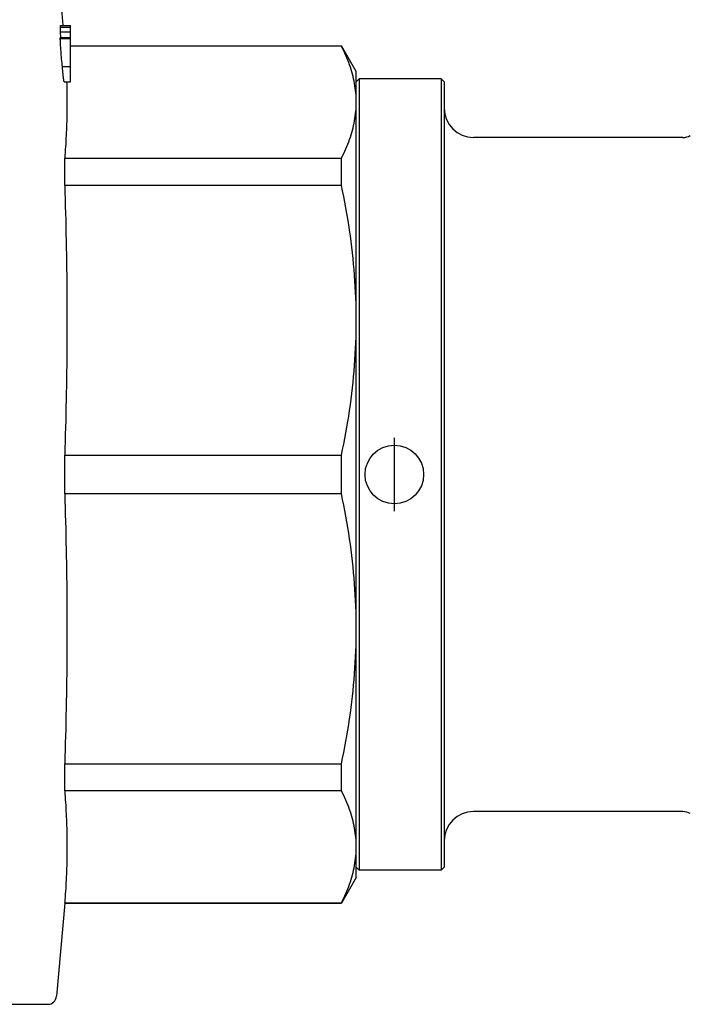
# Model space of a CAD drawing. Header units: millimetres. Extents: x 47 to 3731, y 22 to 390.
# Tile 5 of 11: x 330 to 376, y 165 to 232. Entities that reach past the tile are written whole.
import ezdxf

# ---------------------------------------------------------------- set-up
doc = ezdxf.new("R2010")
doc.units = ezdxf.units.MM
doc.layers.add('DETAIL', color=2, linetype='Continuous')
doc.layers.add('ORIGIN', color=6, linetype='Continuous')

msp = doc.modelspace()

# ---------------------------------------------------------------- linework, layer by layer
at = {"layer": 'DETAIL'}
for p, q in [((332.732, 236.684), (333.165, 231.727)), ((332.992, 231.62), (333.684, 231.62)), ((332.993, 231.28), (333.684, 231.28)), ((333.028, 230.914), (332.993, 231.28)), ((332.998, 231.727), (333.684, 231.727)), ((333.684, 231.62), (333.684, 231.727)), ((333.684, 231.28), (333.684, 231.62)), ((333.684, 230.914), (333.684, 231.28)), ((332.988, 230.845), (333.684, 230.845)), ((332.994, 230.914), (333.684, 230.914)), ((333.684, 230.845), (333.684, 230.914)), ((333.684, 228.915), (333.684, 230.845)), ((333.684, 230.332), (352.173, 230.332)), ((352.173, 230.302), (333.684, 230.302)), ((352.173, 230.302), (352.173, 230.332)), ((353.184, 228.582), (352.173, 230.332)), ((333.128, 228.915), (333.684, 228.915)), ((333.684, 227.888), (333.684, 228.915)), ((353.184, 226.488), (353.184, 228.582)), ((333.253, 227.888), (333.684, 227.888)), ((353.184, 227.882), (353.384, 228.082)), ((353.384, 228.082), (353.384, 174.082)), ((358.984, 228.082), (353.384, 228.082)), ((358.984, 228.082), (358.984, 174.082)), ((359.184, 227.882), (358.984, 228.082)), ((359.184, 227.882), (359.184, 174.282)), ((353.184, 211.606), (353.184, 226.488)), ((375.48, 224.082), (361.184, 224.082)), ((333.287, 222.675), (352.173, 222.675)), ((333.287, 221.765), (333.287, 222.675)), ((352.173, 220.813), (352.173, 222.675)), ((333.287, 220.813), (333.287, 221.765)), ((352.173, 220.813), (333.287, 220.813)), ((353.184, 190.558), (353.184, 211.606)), ((333.287, 202.399), (352.173, 202.399)), ((333.287, 199.765), (333.287, 202.399)), ((352.173, 199.765), (352.173, 202.399)), ((352.173, 199.765), (333.287, 199.765)), ((353.184, 175.675), (353.184, 190.558)), ((333.287, 181.351), (352.173, 181.351)), ((333.287, 179.489), (333.287, 181.351)), ((352.173, 179.489), (352.173, 181.351)), ((352.173, 179.489), (333.287, 179.489)), ((375.48, 178.082), (361.184, 178.082)), ((353.184, 173.582), (353.184, 175.675)), ((353.184, 174.282), (353.384, 174.082)), ((358.984, 174.082), (353.384, 174.082)), ((359.184, 174.282), (358.984, 174.082)), ((353.184, 173.582), (352.173, 171.832)), ((333.287, 171.832), (332.732, 165.479)), ((333.287, 171.861), (352.173, 171.861)), ((333.287, 171.832), (333.287, 171.861)), ((333.287, 171.832), (352.173, 171.832)), ((352.173, 171.832), (352.173, 171.861)), ((325.334, 164.932), (332.134, 164.932))]:
    msp.add_line(p, q, dxfattribs=at)
at = {"layer": 'DETAIL', "flags": 128}
for points in [[(332.992, 231.62), (332.992, 231.627), (332.992, 231.635), (332.992, 231.642), (332.992, 231.65), (332.992, 231.657), (332.992, 231.664), (332.992, 231.67), (332.992, 231.676), (332.992, 231.682), (332.992, 231.688), (332.993, 231.693), (332.993, 231.697), (332.993, 231.702), (332.993, 231.706), (332.994, 231.71), (332.994, 231.713), (332.994, 231.716), (332.995, 231.719), (332.995, 231.721), (332.996, 231.723), (332.996, 231.725), (332.997, 231.726), (332.997, 231.726), (332.998, 231.727)], [(332.988, 230.845), (332.988, 230.85), (332.988, 230.855), (332.988, 230.86), (332.988, 230.865), (332.988, 230.87), (332.988, 230.874), (332.989, 230.879), (332.989, 230.883), (332.989, 230.887), (332.989, 230.89), (332.989, 230.893), (332.99, 230.896), (332.99, 230.899), (332.99, 230.902), (332.991, 230.904), (332.991, 230.906), (332.991, 230.908), (332.992, 230.909), (332.992, 230.911), (332.993, 230.912), (332.993, 230.913), (332.993, 230.913), (332.994, 230.914), (332.994, 230.914)], [(333.128, 228.915), (333.12, 228.999), (333.112, 229.085), (333.104, 229.171), (333.096, 229.257), (333.088, 229.344), (333.08, 229.432), (333.073, 229.52), (333.065, 229.609), (333.058, 229.698), (333.05, 229.788), (333.043, 229.879), (333.036, 229.97), (333.029, 230.062), (333.022, 230.152), (333.016, 230.242), (333.01, 230.329), (333.005, 230.413), (333, 230.494), (332.996, 230.57), (332.993, 230.639), (332.991, 230.702), (332.989, 230.758), (332.988, 230.805), (332.988, 230.845)], [(353.184, 226.488), (353.182, 226.647), (353.176, 226.806), (353.167, 226.965), (353.154, 227.124), (353.138, 227.284), (353.118, 227.443), (353.094, 227.602), (353.067, 227.761), (353.036, 227.921), (353.002, 228.08), (352.965, 228.239), (352.924, 228.399), (352.879, 228.558), (352.831, 228.717), (352.78, 228.876), (352.725, 229.035), (352.667, 229.194), (352.606, 229.353), (352.542, 229.511), (352.474, 229.67), (352.403, 229.828), (352.33, 229.986), (352.253, 230.144), (352.173, 230.302)], [(333.253, 227.888), (333.25, 227.891), (333.247, 227.898), (333.243, 227.911), (333.239, 227.929), (333.235, 227.951), (333.231, 227.977), (333.226, 228.006), (333.221, 228.04), (333.216, 228.078), (333.21, 228.121), (333.205, 228.166), (333.199, 228.214), (333.193, 228.264), (333.188, 228.317), (333.182, 228.371), (333.176, 228.427), (333.17, 228.484), (333.164, 228.543), (333.158, 228.603), (333.152, 228.664), (333.146, 228.726), (333.14, 228.789), (333.134, 228.852), (333.128, 228.915)], [(333.419, 227.888), (333.424, 227.695), (333.429, 227.502), (333.432, 227.309), (333.436, 227.116), (333.438, 226.923), (333.439, 226.73), (333.44, 226.536), (333.44, 226.343), (333.439, 226.15), (333.437, 225.957), (333.435, 225.764), (333.431, 225.571), (333.427, 225.378), (333.422, 225.185), (333.416, 224.992), (333.41, 224.799), (333.402, 224.606), (333.394, 224.413), (333.385, 224.219), (333.376, 224.026), (333.365, 223.833), (333.354, 223.64), (333.342, 223.447), (333.329, 223.254), (333.316, 223.061), (333.302, 222.868), (333.287, 222.675)], [(352.173, 222.675), (352.253, 222.833), (352.33, 222.991), (352.404, 223.15), (352.474, 223.308), (352.542, 223.467), (352.606, 223.625), (352.667, 223.784), (352.725, 223.943), (352.78, 224.101), (352.831, 224.26), (352.879, 224.419), (352.923, 224.578), (352.965, 224.737), (353.002, 224.896), (353.037, 225.055), (353.067, 225.214), (353.095, 225.373), (353.118, 225.532), (353.138, 225.691), (353.155, 225.851), (353.167, 226.01), (353.176, 226.169), (353.182, 226.329), (353.184, 226.488)], [(333.287, 220.813), (333.302, 220.34), (333.316, 219.868), (333.33, 219.396), (333.343, 218.924), (333.354, 218.452), (333.366, 217.98), (333.376, 217.507), (333.386, 217.035), (333.395, 216.563), (333.403, 216.091), (333.41, 215.619), (333.416, 215.147), (333.422, 214.675), (333.427, 214.202), (333.431, 213.73), (333.435, 213.258), (333.437, 212.786), (333.439, 212.314), (333.44, 211.842), (333.44, 211.369), (333.439, 210.897), (333.438, 210.425), (333.435, 209.953), (333.432, 209.481), (333.428, 209.009), (333.423, 208.537), (333.417, 208.064), (333.411, 207.592), (333.403, 207.12), (333.395, 206.648), (333.386, 206.176), (333.376, 205.704), (333.366, 205.231), (333.355, 204.759), (333.343, 204.287), (333.33, 203.815), (333.317, 203.343), (333.302, 202.871), (333.287, 202.399)], [(353.184, 211.606), (353.182, 211.989), (353.176, 212.373), (353.167, 212.757), (353.154, 213.141), (353.138, 213.525), (353.118, 213.909), (353.094, 214.294), (353.067, 214.679), (353.036, 215.063), (353.002, 215.448), (352.965, 215.833), (352.924, 216.217), (352.879, 216.602), (352.831, 216.986), (352.78, 217.37), (352.725, 217.754), (352.667, 218.137), (352.606, 218.521), (352.542, 218.904), (352.474, 219.286), (352.403, 219.669), (352.33, 220.05), (352.253, 220.432), (352.173, 220.813)], [(352.173, 202.399), (352.253, 202.781), (352.33, 203.163), (352.404, 203.546), (352.474, 203.928), (352.542, 204.311), (352.606, 204.693), (352.667, 205.076), (352.725, 205.459), (352.78, 205.843), (352.831, 206.226), (352.879, 206.609), (352.923, 206.993), (352.965, 207.376), (353.002, 207.76), (353.037, 208.144), (353.067, 208.528), (353.095, 208.912), (353.118, 209.297), (353.138, 209.681), (353.155, 210.066), (353.167, 210.451), (353.176, 210.835), (353.182, 211.22), (353.184, 211.606)], [(333.287, 199.765), (333.302, 199.293), (333.316, 198.821), (333.33, 198.348), (333.343, 197.876), (333.354, 197.404), (333.366, 196.932), (333.376, 196.46), (333.386, 195.988), (333.395, 195.516), (333.403, 195.043), (333.41, 194.571), (333.416, 194.099), (333.422, 193.627), (333.427, 193.155), (333.431, 192.683), (333.435, 192.21), (333.437, 191.738), (333.439, 191.266), (333.44, 190.794), (333.44, 190.322), (333.439, 189.85), (333.438, 189.378), (333.435, 188.905), (333.432, 188.433), (333.428, 187.961), (333.423, 187.489), (333.417, 187.017), (333.411, 186.545), (333.403, 186.072), (333.395, 185.6), (333.386, 185.128), (333.376, 184.656), (333.366, 184.184), (333.355, 183.712), (333.343, 183.24), (333.33, 182.767), (333.317, 182.295), (333.302, 181.823), (333.287, 181.351)], [(353.184, 190.558), (353.182, 190.941), (353.176, 191.325), (353.167, 191.709), (353.154, 192.093), (353.138, 192.477), (353.118, 192.862), (353.094, 193.246), (353.067, 193.631), (353.036, 194.016), (353.002, 194.4), (352.965, 194.785), (352.924, 195.17), (352.879, 195.554), (352.831, 195.938), (352.78, 196.322), (352.725, 196.706), (352.667, 197.09), (352.606, 197.473), (352.542, 197.856), (352.474, 198.239), (352.403, 198.621), (352.33, 199.003), (352.253, 199.384), (352.173, 199.765)], [(352.173, 181.351), (352.253, 181.733), (352.33, 182.115), (352.404, 182.498), (352.474, 182.88), (352.542, 183.263), (352.606, 183.646), (352.667, 184.029), (352.725, 184.412), (352.78, 184.795), (352.831, 185.178), (352.879, 185.562), (352.923, 185.945), (352.965, 186.329), (353.002, 186.713), (353.037, 187.097), (353.067, 187.481), (353.095, 187.865), (353.118, 188.249), (353.138, 188.634), (353.155, 189.018), (353.167, 189.403), (353.176, 189.788), (353.182, 190.173), (353.184, 190.558)], [(333.287, 179.489), (333.302, 179.293), (333.316, 179.098), (333.33, 178.902), (333.343, 178.706), (333.354, 178.511), (333.366, 178.315), (333.376, 178.12), (333.386, 177.924), (333.395, 177.729), (333.403, 177.533), (333.41, 177.337), (333.416, 177.142), (333.422, 176.946), (333.427, 176.751), (333.431, 176.555), (333.435, 176.36), (333.437, 176.164), (333.439, 175.968), (333.44, 175.773), (333.44, 175.577), (333.439, 175.382), (333.438, 175.186), (333.435, 174.991), (333.432, 174.795), (333.428, 174.599), (333.423, 174.404), (333.417, 174.208), (333.411, 174.013), (333.403, 173.817), (333.395, 173.622), (333.386, 173.426), (333.376, 173.23), (333.366, 173.035), (333.355, 172.839), (333.343, 172.644), (333.33, 172.448), (333.317, 172.253), (333.302, 172.057), (333.287, 171.861)], [(353.184, 175.675), (353.182, 175.834), (353.176, 175.993), (353.167, 176.152), (353.154, 176.311), (353.138, 176.47), (353.118, 176.629), (353.094, 176.789), (353.067, 176.948), (353.036, 177.107), (353.002, 177.267), (352.965, 177.426), (352.924, 177.585), (352.879, 177.744), (352.831, 177.904), (352.78, 178.063), (352.725, 178.222), (352.667, 178.381), (352.606, 178.539), (352.542, 178.698), (352.474, 178.857), (352.403, 179.015), (352.33, 179.173), (352.253, 179.331), (352.173, 179.489)], [(352.173, 171.861), (352.253, 172.02), (352.33, 172.178), (352.404, 172.336), (352.474, 172.495), (352.542, 172.653), (352.606, 172.812), (352.667, 172.971), (352.725, 173.129), (352.78, 173.288), (352.831, 173.447), (352.879, 173.606), (352.923, 173.764), (352.965, 173.923), (353.002, 174.082), (353.037, 174.241), (353.067, 174.4), (353.095, 174.56), (353.118, 174.719), (353.138, 174.878), (353.155, 175.037), (353.167, 175.197), (353.176, 175.356), (353.182, 175.516), (353.184, 175.675)]]:
    msp.add_lwpolyline(points, dxfattribs=at)
at = {"layer": 'DETAIL'}
for centre, radius, start, end in [((361.184, 226.082), 2, 180, 270), ((375.48, 225.082), 1, 270, 300), ((361.184, 176.082), 2, 90, 180), ((375.48, 177.082), 1, 60, 90), ((332.134, 165.532), 0.6, 270, 355)]:
    msp.add_arc(centre, radius, start, end, dxfattribs=at)
msp.add_ellipse((-39.978, 231.218), major_axis=(372.972, 0), ratio=0.382222, start_param=0.000436, end_param=0.00282, dxfattribs=at)
at = {"layer": 'ORIGIN'}
msp.add_line((355.784, 198.582), (355.784, 203.582), dxfattribs=at)
msp.add_circle((355.784, 201.082), 2, dxfattribs=at)

doc.saveas('drawing.dxf')
